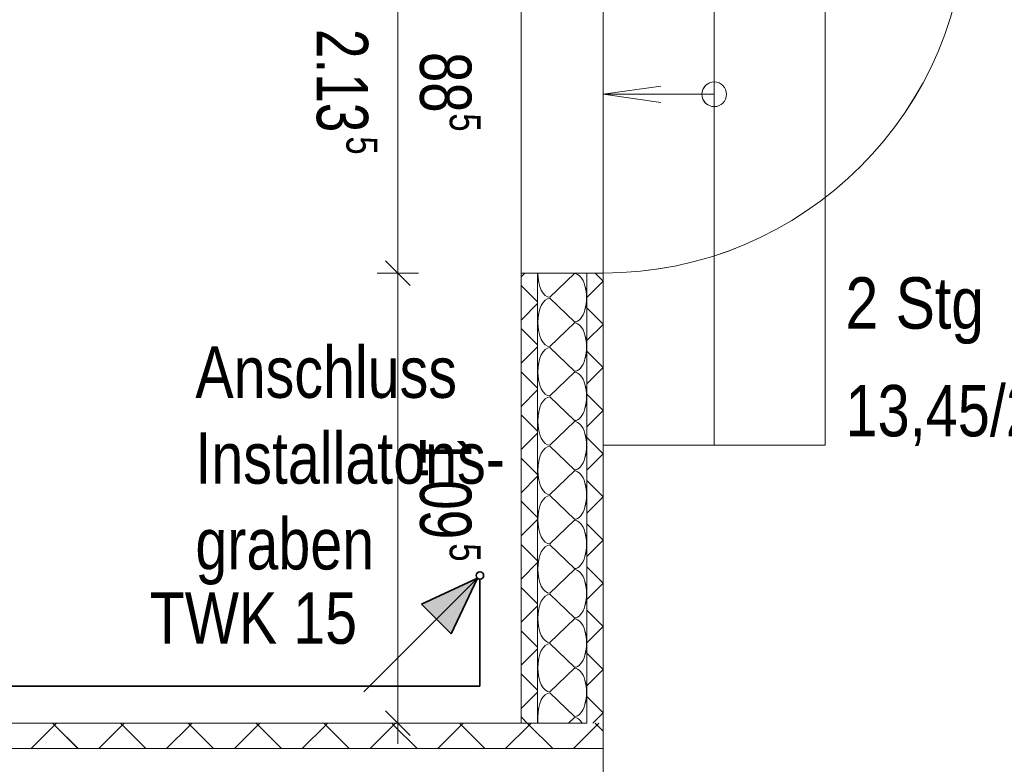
# Model space of a CAD drawing. Extents: x 229 to 926, y 37 to 878.
# Tile 197 of 201: x 646 to 694, y 666 to 702. Entities that reach past the tile are written whole.
import ezdxf
from ezdxf.lldxf.tags import DXFTag

# ---------------------------------------------------------------- set-up
doc = ezdxf.new("R2010")
doc.units = 0
doc.layers.get('0').update_dxf_attribs({"linetype": 'fein_strichliert', "lineweight": 13})
for name, color, linetype, lineweight in [('Axen', 7, 'Continuous', 25), ('Axen-A03CP9SWA9', 7, 'Continuous', 25), ('Fullfläche', 7, 'Continuous', 25), ('Fullfläche-A03CP9SXA9', 7, 'Continuous', 25), ('Maßlinien', 7, 'Continuous', 25), ('Maßlinien-A03CP9T3A9', 7, 'Continuous', 25), ('Treppen', 7, 'Continuous', 25), ('Treppen-A03CP9SZA9', 7, 'Continuous', 25), ('Türen', 7, 'Continuous', 25), ('Türen-A03CP9T1A9', 7, 'Continuous', 25), ('Wände', 7, 'Continuous', 25), ('Wände-A03CP9T2A9', 7, 'Continuous', 25), ('X_BI_Text', 7, 'Continuous', 25)]:
    doc.layers.add(name, color=color, linetype=linetype, lineweight=lineweight)
doc.layers.add('S_BI_Kaltwasser', color=7, linetype='STRICHPUNKT2', lineweight=35, true_color=0x009900)
doc.layers.add('S_BI_Text_Trinkwasser KW', color=7, linetype='Continuous', lineweight=25, true_color=0x009900)
doc.styles.get("Standard").update_dxf_attribs({"font": 'arial.ttf'})
tags = doc.linetypes.add('ALL_S25', pattern=[0.001, 0, -0.001]).pattern_tags.tags
tags[6:7] = [DXFTag(74, 4), DXFTag(75, 0), DXFTag(340, '0'), DXFTag(46, 1.0), DXFTag(50, 0.0), DXFTag(44, 0.0), DXFTag(45, 0.0)]
tags[4:5] = [DXFTag(74, 4), DXFTag(75, 0), DXFTag(340, '0'), DXFTag(46, 1.0), DXFTag(50, 0.0), DXFTag(44, 0.0), DXFTag(45, 0.0)]
tags = doc.linetypes.add('ALL_S25-A03CP9T4A9', pattern=[0.001, 0, -0.001]).pattern_tags.tags
tags[6:7] = [DXFTag(74, 4), DXFTag(75, 0), DXFTag(340, '0'), DXFTag(46, 1.0), DXFTag(50, 0.0), DXFTag(44, 0.0), DXFTag(45, 0.0)]
tags[4:5] = [DXFTag(74, 4), DXFTag(75, 0), DXFTag(340, '0'), DXFTag(46, 1.0), DXFTag(50, 0.0), DXFTag(44, 0.0), DXFTag(45, 0.0)]
tags = doc.linetypes.add('fein_strichliert', pattern=[4, 1, -2, 1]).pattern_tags.tags
tags[8:9] = [DXFTag(74, 4), DXFTag(75, 0), DXFTag(340, '0'), DXFTag(46, 0.0), DXFTag(50, 0.0), DXFTag(44, 0.0), DXFTag(45, 0.0)]
tags[6:7] = [DXFTag(74, 4), DXFTag(75, 0), DXFTag(340, '0'), DXFTag(46, 0.0), DXFTag(50, 0.0), DXFTag(44, 0.0), DXFTag(45, 0.0)]
tags[4:5] = [DXFTag(74, 4), DXFTag(75, 0), DXFTag(340, '0'), DXFTag(46, 0.0), DXFTag(50, 0.0), DXFTag(44, 0.0), DXFTag(45, 0.0)]
tags = doc.linetypes.add('PUNKT2_S9', pattern=[0.001, 0, -0.001]).pattern_tags.tags
tags[6:7] = [DXFTag(74, 4), DXFTag(75, 0), DXFTag(340, '0'), DXFTag(46, 1.0), DXFTag(50, 0.0), DXFTag(44, 0.0), DXFTag(45, 0.0)]
tags[4:5] = [DXFTag(74, 4), DXFTag(75, 0), DXFTag(340, '0'), DXFTag(46, 1.0), DXFTag(50, 0.0), DXFTag(44, 0.0), DXFTag(45, 0.0)]
tags = doc.linetypes.add('PUNKT2_S9-A03CP9T5A9', pattern=[0.001, 0, -0.001]).pattern_tags.tags
tags[6:7] = [DXFTag(74, 4), DXFTag(75, 0), DXFTag(340, '0'), DXFTag(46, 1.0), DXFTag(50, 0.0), DXFTag(44, 0.0), DXFTag(45, 0.0)]
tags[4:5] = [DXFTag(74, 4), DXFTag(75, 0), DXFTag(340, '0'), DXFTag(46, 1.0), DXFTag(50, 0.0), DXFTag(44, 0.0), DXFTag(45, 0.0)]
tags = doc.linetypes.add('STRICHPUNKT2', pattern=[12.7, 6.35, -3.175, 0, -3.175]).pattern_tags.tags
tags[10:11] = [DXFTag(74, 4), DXFTag(75, 0), DXFTag(340, '0'), DXFTag(46, 0.0), DXFTag(50, 0.0), DXFTag(44, 0.0), DXFTag(45, 0.0)]
tags[8:9] = [DXFTag(74, 4), DXFTag(75, 0), DXFTag(340, '0'), DXFTag(46, 0.0), DXFTag(50, 0.0), DXFTag(44, 0.0), DXFTag(45, 0.0)]
tags[6:7] = [DXFTag(74, 4), DXFTag(75, 0), DXFTag(340, '0'), DXFTag(46, 0.0), DXFTag(50, 0.0), DXFTag(44, 0.0), DXFTag(45, 0.0)]
tags[4:5] = [DXFTag(74, 4), DXFTag(75, 0), DXFTag(340, '0'), DXFTag(46, 0.0), DXFTag(50, 0.0), DXFTag(44, 0.0), DXFTag(45, 0.0)]
tags = doc.linetypes.add('VERDECKT2_S15', pattern=[0.0035, 0.001, -0.0025]).pattern_tags.tags
tags[6:7] = [DXFTag(74, 4), DXFTag(75, 0), DXFTag(340, '0'), DXFTag(46, 1.0), DXFTag(50, 0.0), DXFTag(44, 0.0), DXFTag(45, 0.0)]
tags[4:5] = [DXFTag(74, 4), DXFTag(75, 0), DXFTag(340, '0'), DXFTag(46, 1.0), DXFTag(50, 0.0), DXFTag(44, 0.0), DXFTag(45, 0.0)]
tags = doc.linetypes.add('VERDECKT2_S15-A03CP9T7A9', pattern=[0.0035, 0.001, -0.0025]).pattern_tags.tags
tags[6:7] = [DXFTag(74, 4), DXFTag(75, 0), DXFTag(340, '0'), DXFTag(46, 1.0), DXFTag(50, 0.0), DXFTag(44, 0.0), DXFTag(45, 0.0)]
tags[4:5] = [DXFTag(74, 4), DXFTag(75, 0), DXFTag(340, '0'), DXFTag(46, 1.0), DXFTag(50, 0.0), DXFTag(44, 0.0), DXFTag(45, 0.0)]

# ---------------------------------------------------------------- blocks, each defined once
blk = doc.blocks.new('Referenz-A03CP9SSA9', base_point=(255.728, 65.704))
at = {"layer": 'Axen', "color": 0, "linetype": 'ALL_S25', "lineweight": -2, "ltscale": 0.13}
blk.add_line((674.034, 66.032), (674.034, 801.546), dxfattribs=at)
at = {"layer": 'Fullfläche', "color": 0, "lineweight": -2}
for p, q in [((670.034, 689.562), (670.218, 689.747)), ((672.634, 689.722), (671.434, 688.57)), ((674.028, 689.357), (673.639, 689.746)), ((670.034, 689.148), (670.834, 688.349)), ((674.028, 689.353), (673.234, 688.559)), ((674.034, 689.36), (674.03, 689.357)), ((674.034, 689.35), (674.03, 689.353)), ((670.034, 687.462), (670.834, 688.261)), ((671.434, 688.522), (672.634, 687.37)), ((674.028, 687.257), (673.234, 688.051)), ((672.634, 687.322), (671.434, 686.17)), ((674.028, 687.253), (673.234, 686.459)), ((674.034, 687.26), (674.03, 687.257)), ((674.034, 687.25), (674.03, 687.253)), ((670.034, 687.048), (670.834, 686.249)), ((670.034, 685.362), (670.834, 686.161)), ((671.434, 686.122), (672.634, 684.97)), ((674.028, 685.157), (673.234, 685.951)), ((670.034, 684.948), (670.834, 684.148)), ((672.634, 684.922), (671.434, 683.77)), ((674.028, 685.153), (673.234, 684.359)), ((674.034, 685.16), (674.03, 685.157)), ((674.034, 685.15), (674.03, 685.153)), ((670.034, 683.262), (670.834, 684.061)), ((674.028, 683.057), (673.234, 683.851)), ((671.434, 683.722), (672.634, 682.57)), ((670.034, 682.848), (670.834, 682.049)), ((674.028, 683.053), (673.234, 682.259)), ((674.034, 683.061), (674.03, 683.057)), ((674.034, 683.049), (674.03, 683.053)), ((672.634, 682.522), (671.434, 681.37)), ((670.034, 681.162), (670.834, 681.961)), ((674.028, 680.957), (673.234, 681.751)), ((671.434, 681.322), (672.634, 680.17)), ((674.028, 680.953), (673.234, 680.159)), ((674.034, 680.96), (674.03, 680.957)), ((674.034, 680.949), (674.03, 680.953)), ((670.034, 680.748), (670.834, 679.949)), ((672.634, 680.122), (671.434, 678.97)), ((670.034, 679.062), (670.834, 679.861)), ((674.028, 678.857), (673.234, 679.651)), ((670.034, 678.648), (670.834, 677.849)), ((671.434, 678.922), (672.634, 677.77)), ((674.028, 678.853), (673.234, 678.059)), ((674.034, 678.861), (674.03, 678.857)), ((674.034, 678.85), (674.03, 678.853)), ((670.034, 676.962), (670.834, 677.761)), ((672.634, 677.722), (671.434, 676.57)), ((674.028, 676.757), (673.234, 677.551)), ((674.028, 676.753), (673.234, 675.959)), ((674.034, 676.761), (674.03, 676.757)), ((674.034, 676.75), (674.03, 676.753)), ((670.034, 676.548), (670.834, 675.749)), ((671.434, 676.522), (672.634, 675.37)), ((670.034, 674.862), (670.834, 675.661)), ((672.634, 675.322), (671.434, 674.17)), ((674.028, 674.657), (673.234, 675.451)), ((670.034, 674.448), (670.834, 673.649)), ((674.028, 674.653), (673.234, 673.859)), ((674.034, 674.661), (674.03, 674.657)), ((674.034, 674.649), (674.03, 674.653)), ((671.434, 674.122), (672.634, 672.97)), ((670.034, 672.762), (670.834, 673.561)), ((674.028, 672.557), (673.234, 673.351)), ((672.634, 672.922), (671.434, 671.77)), ((670.034, 672.348), (670.834, 671.549)), ((674.028, 672.553), (673.234, 671.759)), ((674.034, 672.56), (674.031, 672.557)), ((674.034, 672.55), (674.031, 672.553)), ((670.034, 670.662), (670.834, 671.461)), ((671.434, 671.722), (672.634, 670.57)), ((674.028, 670.457), (673.234, 671.251)), ((672.634, 670.522), (671.434, 669.37)), ((674.028, 670.453), (673.234, 669.659)), ((674.034, 670.46), (674.031, 670.457)), ((674.034, 670.45), (674.031, 670.453)), ((670.034, 670.248), (670.834, 669.449)), ((670.034, 668.562), (670.834, 669.361)), ((671.434, 669.322), (672.634, 668.17)), ((674.028, 668.357), (673.234, 669.151)), ((670.034, 668.148), (670.336, 667.846)), ((672.634, 668.122), (672.346, 667.846)), ((674.028, 668.353), (673.521, 667.846)), ((674.034, 668.36), (674.031, 668.357)), ((674.034, 668.35), (674.031, 668.353)), ((647.325, 667.755), (646.185, 666.614)), ((647.237, 667.846), (647.325, 667.758)), ((647.42, 667.846), (647.332, 667.758)), ((647.332, 667.755), (648.472, 666.614)), ((650.625, 667.755), (649.485, 666.613)), ((650.537, 667.846), (650.625, 667.758)), ((650.719, 667.846), (650.632, 667.758)), ((650.632, 667.755), (651.772, 666.613)), ((653.925, 667.755), (652.784, 666.613)), ((653.837, 667.846), (653.925, 667.758)), ((654.019, 667.846), (653.932, 667.758)), ((653.932, 667.755), (655.073, 666.613)), ((657.225, 667.755), (656.084, 666.613)), ((657.137, 667.846), (657.225, 667.758)), ((657.319, 667.846), (657.232, 667.758)), ((657.232, 667.755), (658.373, 666.612)), ((660.525, 667.755), (659.384, 666.612)), ((660.437, 667.846), (660.525, 667.758)), ((660.619, 667.846), (660.532, 667.758)), ((660.532, 667.755), (661.674, 666.612)), ((663.825, 667.755), (662.683, 666.612)), ((663.737, 667.846), (663.825, 667.758)), ((663.919, 667.846), (663.832, 667.758)), ((663.832, 667.755), (664.974, 666.612)), ((667.125, 667.755), (665.983, 666.611)), ((667.037, 667.846), (667.125, 667.758)), ((667.219, 667.846), (667.132, 667.758)), ((667.132, 667.755), (668.274, 666.611)), ((670.425, 667.755), (669.282, 666.611)), ((670.337, 667.846), (670.425, 667.758)), ((670.519, 667.846), (670.432, 667.758)), ((670.432, 667.755), (671.575, 666.611)), ((673.725, 667.755), (672.582, 666.611)), ((673.637, 667.846), (673.725, 667.758)), ((673.819, 667.846), (673.732, 667.758)), ((673.732, 667.755), (674.034, 667.453))]:
    blk.add_line(p, q, dxfattribs=at)
for centre, start_param, end_param in [((671.434, 689.746), 4.712389, 6.283185), ((672.634, 688.546), 0, 3.141593), ((671.434, 687.346), 3.141593, 4.712389), ((671.434, 687.346), 4.712389, 6.283185), ((672.634, 686.146), 0, 3.141593), ((671.434, 684.946), 3.141593, 4.712389), ((671.434, 684.946), 4.712389, 6.283185), ((672.634, 683.746), 0, 3.141593), ((671.434, 682.546), 3.141593, 4.712389), ((671.434, 682.546), 4.712389, 6.283185), ((672.634, 681.346), 0, 3.141593), ((671.434, 680.146), 3.141593, 4.712389), ((671.434, 680.146), 4.712389, 6.283185), ((672.634, 678.946), 0, 3.141593), ((671.434, 677.746), 3.141593, 4.712389), ((671.434, 677.746), 4.712389, 6.283185), ((672.634, 676.546), 0, 3.141593), ((671.434, 675.346), 3.141593, 4.712389), ((671.434, 675.346), 4.712389, 6.283185), ((672.634, 674.146), 0, 3.141593), ((671.434, 672.946), 3.141593, 4.712389), ((671.434, 672.946), 4.712389, 6.283185), ((672.634, 671.746), 0, 3.141593), ((671.434, 670.546), 3.141593, 4.712389), ((671.434, 670.546), 4.712389, 6.283185), ((672.634, 669.346), 0, 3.141593), ((671.434, 668.146), 3.141593, 4.712389), ((671.434, 668.146), 4.712389, 4.970759), ((672.634, 666.946), 2.441618, 3.141593)]:
    blk.add_ellipse(centre, major_axis=(0, -1.176), ratio=0.5, start_param=start_param, end_param=end_param, dxfattribs=at)
at = {"layer": 'Maßlinien', "color": 0, "lineweight": -2}
for p, q in [((664.034, 689.746), (664.034, 707.446)), ((664.634, 689.146), (663.434, 690.346)), ((664.034, 689.746), (663.034, 689.746)), ((664.034, 689.746), (665.034, 689.746)), ((664.034, 686.22), (664.034, 689.746)), ((664.034, 683.187), (664.034, 686.22)), ((664.034, 667.846), (664.034, 683.187)), ((664.634, 667.246), (663.434, 668.446)), ((664.034, 667.846), (663.034, 667.846)), ((664.034, 667.846), (665.034, 667.846)), ((664.034, 667.846), (664.034, 666.846))]:
    blk.add_line(p, q, dxfattribs=at)
at = {"layer": 'Treppen', "color": 0, "lineweight": -2}
for p, q in [((679.434, 715.521), (679.434, 681.371)), ((676.834, 698.846), (674.034, 698.446)), ((679.434, 699.046), (679.434, 699.046)), ((679.434, 698.446), (674.034, 698.446)), ((674.034, 698.446), (677.034, 698.446)), ((674.034, 698.446), (674.034, 698.446)), ((674.034, 698.446), (674.034, 698.446)), ((674.034, 698.446), (674.034, 698.446)), ((674.034, 698.446), (676.834, 698.046)), ((678.834, 698.446), (678.834, 698.446)), ((680.034, 698.446), (680.034, 698.446)), ((679.434, 697.846), (679.434, 697.846)), ((679.434, 681.371), (674.034, 681.371))]:
    blk.add_line(p, q, dxfattribs=at)
at = {"layer": 'Treppen', "color": 0, "linetype": 'VERDECKT2_S15', "lineweight": -2, "ltscale": 0.13}
for p, q in [((684.834, 715.521), (684.834, 681.371)), ((684.834, 681.371), (679.434, 681.371))]:
    blk.add_line(p, q, dxfattribs=at)
at = {"layer": 'Treppen', "color": 0, "lineweight": -2}
blk.add_circle((679.434, 698.446), 0.6, dxfattribs=at)
at = {"layer": 'Türen', "color": 0, "linetype": 'PUNKT2_S9', "lineweight": -2, "ltscale": 0.13}
for p, q in [((670.034, 707.446), (670.034, 689.746)), ((674.034, 707.446), (674.034, 689.746))]:
    blk.add_line(p, q, dxfattribs=at)
at = {"layer": 'Türen', "color": 0, "lineweight": -2}
blk.add_ellipse((674.034, 707.446), major_axis=(0, -17.7), ratio=1, start_param=0, end_param=1.570796, dxfattribs=at)
at = {"layer": 'Wände', "color": 0, "lineweight": -2}
for p, q in [((670.034, 689.746), (674.034, 689.746)), ((670.034, 689.746), (670.034, 667.846)), ((670.034, 689.746), (670.034, 667.846)), ((670.834, 689.746), (670.834, 667.846)), ((673.234, 689.746), (673.234, 667.846)), ((674.034, 665.346), (674.034, 689.746)), ((670.034, 671.046), (670.034, 671.046)), ((673.234, 667.846), (612.185, 667.846)), ((674.034, 666.61), (549.334, 666.625))]:
    blk.add_line(p, q, dxfattribs=at)
at = {"layer": 'Maßlinien', "color": 0, "lineweight": -2, "attachment_point": 1, "rotation": 270}
for s, insert, char_height in [('{\\W0.74;\\fArial;2.13}', (662.591, 701.626), 2.5), ('{\\W0.76;\\fArial;88}', (667.616, 700.506), 2.5), ('{\\W0.76;\\fArial;5}', (668.059, 697.518), 1.5), ('{\\W0.76;\\fArial;5}', (663.034, 696.398), 1.5), ('{\\W0.74;\\fArial;1.09}', (667.616, 681.826), 2.5), ('{\\W0.76;\\fArial;5}', (668.059, 676.598), 1.5)]:
    blk.add_mtext(s, dxfattribs=dict(at, insert=insert, char_height=char_height))
at = {"layer": 'Treppen', "color": 0, "lineweight": -2, "char_height": 2.5, "attachment_point": 1, "rotation": 0}
for s, insert in [('{\\fArial Narrow;2}', (685.823, 689.543)), ('{\\fArial Narrow;Stg}', (688.263, 689.543)), ('{\\W0.98;\\fArial Narrow;13,45/27}', (685.823, 684.303))]:
    blk.add_mtext(s, dxfattribs=dict(at, insert=insert))
blk = doc.blocks.new('Referenz-A03CP9T9A9', base_point=(255.728, 65.706))
at = {"layer": 'Axen-A03CP9SWA9', "color": 0, "linetype": 'ALL_S25-A03CP9T4A9', "lineweight": -2, "ltscale": 0.13}
blk.add_line((674.033, 66.032), (674.033, 801.546), dxfattribs=at)
at = {"layer": 'Fullfläche-A03CP9SXA9', "color": 0, "lineweight": -2}
for p, q in [((670.033, 689.562), (670.217, 689.747)), ((672.633, 689.722), (671.433, 688.57)), ((674.028, 689.357), (673.638, 689.746)), ((670.033, 689.148), (670.833, 688.349)), ((674.028, 689.353), (673.233, 688.559)), ((674.033, 689.36), (674.03, 689.357)), ((674.033, 689.35), (674.03, 689.353)), ((670.033, 687.462), (670.833, 688.262)), ((671.433, 688.522), (672.633, 687.37)), ((674.028, 687.257), (673.233, 688.051)), ((672.633, 687.322), (671.433, 686.17)), ((674.028, 687.253), (673.233, 686.459)), ((674.033, 687.26), (674.03, 687.257)), ((674.033, 687.25), (674.03, 687.253)), ((670.033, 687.048), (670.833, 686.249)), ((670.033, 685.362), (670.833, 686.162)), ((671.433, 686.122), (672.633, 684.97)), ((674.028, 685.157), (673.233, 685.951)), ((670.033, 684.948), (670.833, 684.149)), ((672.633, 684.922), (671.433, 683.77)), ((674.028, 685.153), (673.233, 684.359)), ((674.033, 685.161), (674.03, 685.157)), ((674.033, 685.15), (674.03, 685.153)), ((670.033, 683.262), (670.833, 684.062)), ((674.028, 683.057), (673.233, 683.851)), ((671.433, 683.722), (672.633, 682.57)), ((670.033, 682.848), (670.833, 682.049)), ((674.028, 683.053), (673.233, 682.259)), ((674.033, 683.061), (674.03, 683.057)), ((674.033, 683.05), (674.03, 683.053)), ((672.633, 682.522), (671.433, 681.37)), ((670.033, 681.162), (670.833, 681.962)), ((674.028, 680.957), (673.233, 681.751)), ((671.433, 681.322), (672.633, 680.17)), ((674.028, 680.953), (673.233, 680.159)), ((674.033, 680.961), (674.03, 680.957)), ((674.033, 680.95), (674.03, 680.953)), ((670.033, 680.748), (670.833, 679.949)), ((672.633, 680.122), (671.433, 678.97)), ((670.033, 679.062), (670.833, 679.862)), ((674.028, 678.857), (673.233, 679.651)), ((670.033, 678.648), (670.833, 677.849)), ((671.433, 678.922), (672.633, 677.77)), ((674.028, 678.853), (673.233, 678.059)), ((674.033, 678.861), (674.03, 678.857)), ((674.033, 678.85), (674.03, 678.853)), ((670.033, 676.962), (670.833, 677.761)), ((672.633, 677.722), (671.433, 676.57)), ((674.028, 676.757), (673.233, 677.551)), ((674.028, 676.753), (673.233, 675.959)), ((674.033, 676.761), (674.03, 676.757)), ((674.033, 676.75), (674.03, 676.753)), ((670.033, 676.548), (670.833, 675.749)), ((671.433, 676.522), (672.633, 675.37)), ((670.033, 674.862), (670.833, 675.662)), ((672.633, 675.322), (671.433, 674.17)), ((674.028, 674.657), (673.233, 675.451)), ((670.033, 674.448), (670.833, 673.649)), ((674.028, 674.653), (673.233, 673.859)), ((674.033, 674.661), (674.03, 674.657)), ((674.033, 674.65), (674.03, 674.653)), ((671.433, 674.122), (672.633, 672.97)), ((670.033, 672.762), (670.833, 673.562)), ((674.028, 672.557), (673.233, 673.351)), ((672.633, 672.922), (671.433, 671.77)), ((670.033, 672.348), (670.833, 671.549)), ((674.028, 672.553), (673.233, 671.759)), ((674.033, 672.561), (674.03, 672.557)), ((674.033, 672.55), (674.03, 672.553)), ((670.033, 670.662), (670.833, 671.462)), ((671.433, 671.722), (672.633, 670.57)), ((674.028, 670.457), (673.233, 671.251)), ((672.633, 670.522), (671.433, 669.37)), ((674.028, 670.453), (673.233, 669.659)), ((674.033, 670.461), (674.03, 670.457)), ((674.033, 670.45), (674.03, 670.453)), ((670.033, 670.248), (670.833, 669.449)), ((670.033, 668.562), (670.833, 669.362)), ((671.433, 669.322), (672.633, 668.17)), ((674.028, 668.357), (673.233, 669.151)), ((670.033, 668.148), (670.335, 667.846)), ((672.633, 668.122), (672.345, 667.846)), ((674.028, 668.353), (673.52, 667.846)), ((674.033, 668.361), (674.03, 668.357)), ((674.033, 668.35), (674.03, 668.353)), ((647.324, 667.755), (646.185, 666.614)), ((647.236, 667.846), (647.324, 667.758)), ((647.419, 667.846), (647.331, 667.758)), ((647.331, 667.755), (648.471, 666.614)), ((650.624, 667.755), (649.484, 666.614)), ((650.537, 667.846), (650.624, 667.758)), ((650.719, 667.846), (650.631, 667.758)), ((650.631, 667.755), (651.772, 666.613)), ((653.924, 667.755), (652.784, 666.613)), ((653.837, 667.846), (653.924, 667.758)), ((654.019, 667.846), (653.931, 667.758)), ((653.931, 667.755), (655.072, 666.613)), ((657.224, 667.755), (656.083, 666.613)), ((657.137, 667.846), (657.224, 667.758)), ((657.319, 667.846), (657.231, 667.758)), ((657.231, 667.755), (658.372, 666.613)), ((660.524, 667.755), (659.383, 666.612)), ((660.437, 667.846), (660.524, 667.758)), ((660.619, 667.846), (660.531, 667.758)), ((660.531, 667.755), (661.673, 666.612)), ((663.824, 667.755), (662.682, 666.612)), ((663.737, 667.846), (663.824, 667.758)), ((663.919, 667.846), (663.831, 667.758)), ((663.831, 667.755), (664.973, 666.612)), ((667.124, 667.755), (665.982, 666.612)), ((667.037, 667.846), (667.124, 667.758)), ((667.219, 667.846), (667.131, 667.758)), ((667.131, 667.755), (668.274, 666.611)), ((670.424, 667.755), (669.282, 666.611)), ((670.337, 667.846), (670.424, 667.758)), ((670.519, 667.846), (670.431, 667.758)), ((670.431, 667.755), (671.574, 666.611)), ((673.724, 667.755), (672.581, 666.611)), ((673.637, 667.846), (673.724, 667.759)), ((673.819, 667.846), (673.731, 667.759)), ((673.731, 667.755), (674.033, 667.453))]:
    blk.add_line(p, q, dxfattribs=at)
for centre, start_param, end_param in [((671.433, 689.746), 4.712389, 6.283185), ((672.633, 688.546), 0, 3.141593), ((671.433, 687.346), 3.141593, 4.712389), ((671.433, 687.346), 4.712389, 6.283185), ((672.633, 686.146), 0, 3.141593), ((671.433, 684.946), 3.141593, 4.712389), ((671.433, 684.946), 4.712389, 6.283185), ((672.633, 683.746), 0, 3.141593), ((671.433, 682.546), 3.141593, 4.712389), ((671.433, 682.546), 4.712389, 6.283185), ((672.633, 681.346), 0, 3.141593), ((671.433, 680.146), 3.141593, 4.712389), ((671.433, 680.146), 4.712389, 6.283185), ((672.633, 678.946), 0, 3.141593), ((671.433, 677.746), 3.141593, 4.712389), ((671.433, 677.746), 4.712389, 6.283185), ((672.633, 676.546), 0, 3.141593), ((671.433, 675.346), 3.141593, 4.712389), ((671.433, 675.346), 4.712389, 6.283185), ((672.633, 674.146), 0, 3.141593), ((671.433, 672.946), 3.141593, 4.712389), ((671.433, 672.946), 4.712389, 6.283185), ((672.633, 671.746), 0, 3.141593), ((671.433, 670.546), 3.141593, 4.712389), ((671.433, 670.546), 4.712389, 6.283185), ((672.633, 669.346), 0, 3.141593), ((671.433, 668.146), 3.141593, 4.712389), ((671.433, 668.146), 4.712389, 4.970759), ((672.633, 666.946), 2.441618, 3.141593)]:
    blk.add_ellipse(centre, major_axis=(0, -1.176), ratio=0.5, start_param=start_param, end_param=end_param, dxfattribs=at)
at = {"layer": 'Maßlinien-A03CP9T3A9', "color": 0, "lineweight": -2}
for p, q in [((664.033, 689.746), (664.033, 707.446)), ((664.633, 689.146), (663.433, 690.346)), ((664.033, 689.746), (663.033, 689.746)), ((664.033, 689.746), (665.033, 689.746)), ((664.033, 686.22), (664.033, 689.746)), ((664.033, 683.187), (664.033, 686.22)), ((664.033, 667.846), (664.033, 683.187)), ((664.633, 667.246), (663.433, 668.446)), ((664.033, 667.846), (663.033, 667.846)), ((664.033, 667.846), (665.033, 667.846)), ((664.033, 667.846), (664.033, 666.846))]:
    blk.add_line(p, q, dxfattribs=at)
at = {"layer": 'Treppen-A03CP9SZA9', "color": 0, "lineweight": -2}
for p, q in [((679.433, 715.521), (679.433, 681.371)), ((676.833, 698.846), (674.033, 698.446)), ((679.433, 698.446), (674.033, 698.446)), ((674.033, 698.446), (677.033, 698.446)), ((674.033, 698.446), (676.833, 698.046)), ((679.433, 681.371), (674.033, 681.371))]:
    blk.add_line(p, q, dxfattribs=at)
at = {"layer": 'Treppen-A03CP9SZA9', "color": 0, "linetype": 'VERDECKT2_S15-A03CP9T7A9', "lineweight": -2, "ltscale": 0.13}
for p, q in [((684.833, 715.521), (684.833, 681.371)), ((684.833, 681.371), (679.433, 681.371))]:
    blk.add_line(p, q, dxfattribs=at)
at = {"layer": 'Treppen-A03CP9SZA9', "color": 0, "lineweight": -2}
blk.add_circle((679.433, 698.446), 0.6, dxfattribs=at)
at = {"layer": 'Türen-A03CP9T1A9', "color": 0, "linetype": 'PUNKT2_S9-A03CP9T5A9', "lineweight": -2, "ltscale": 0.13}
for p, q in [((670.033, 707.446), (670.033, 689.746)), ((674.033, 707.446), (674.033, 689.746))]:
    blk.add_line(p, q, dxfattribs=at)
at = {"layer": 'Türen-A03CP9T1A9', "color": 0, "lineweight": -2}
blk.add_ellipse((674.033, 707.446), major_axis=(0, -17.7), ratio=1, start_param=0, end_param=1.570796, dxfattribs=at)
at = {"layer": 'Wände-A03CP9T2A9', "color": 0, "lineweight": -2}
for p, q in [((670.033, 689.746), (674.033, 689.746)), ((670.033, 689.746), (670.033, 667.846)), ((670.033, 689.746), (670.033, 667.846)), ((670.833, 689.747), (670.833, 667.846)), ((673.233, 689.746), (673.233, 667.846)), ((674.033, 665.346), (674.033, 689.746)), ((673.233, 667.846), (612.184, 667.846)), ((674.033, 666.611), (549.333, 666.626))]:
    blk.add_line(p, q, dxfattribs=at)
at = {"layer": 'Maßlinien-A03CP9T3A9', "color": 0, "lineweight": -2, "attachment_point": 1, "rotation": 270}
for s, insert, char_height in [('{\\W0.74;\\fArial;2.13}', (662.591, 701.627), 2.49999), ('{\\W0.76;\\fArial;88}', (667.616, 700.506), 2.49999), ('{\\W0.76;\\fArial;5}', (668.058, 697.518), 1.5), ('{\\W0.76;\\fArial;5}', (663.033, 696.398), 1.5), ('{\\W0.74;\\fArial;1.09}', (667.616, 681.827), 2.49999), ('{\\W0.76;\\fArial;5}', (668.058, 676.598), 1.5)]:
    blk.add_mtext(s, dxfattribs=dict(at, insert=insert, char_height=char_height))
at = {"layer": 'Treppen-A03CP9SZA9', "color": 0, "lineweight": -2, "char_height": 2.49999, "attachment_point": 1, "rotation": 0}
for s, insert in [('{\\fArial Narrow;2}', (685.823, 689.543)), ('{\\fArial Narrow;Stg}', (688.262, 689.543)), ('{\\W0.98;\\fArial Narrow;13,45/27}', (685.823, 684.303))]:
    blk.add_mtext(s, dxfattribs=dict(at, insert=insert))
blk = doc.blocks.new('Steigleitung Sanitär-A03CP9TBA9', base_point=(662.376, 669.379))
at = {"color": 0, "linetype": 'Continuous', "lineweight": -2, "ltscale": 0.35}
for p, q in [((667.905, 674.908), (662.376, 669.379)), ((665.186, 673.64), (667.905, 674.908)), ((666.637, 672.189), (667.905, 674.908)), ((666.637, 672.189), (665.186, 673.64))]:
    blk.add_line(p, q, dxfattribs=at)
blk.add_circle((668.032, 675.035), 0.18, dxfattribs=at)
blk.add_solid([(665.186, 673.64), (667.905, 674.908), (666.637, 672.189)], dxfattribs=at)
blk = doc.blocks.new('Teilstrecke-A03CP9TDA9', base_point=(622.064, 669.643))
at = {"color": 0, "linetype": 'ByBlock', "lineweight": -2, "ltscale": 0.35}
for p, q in [((668.032, 669.643), (668.032, 674.855)), ((622.064, 669.643), (668.032, 669.643))]:
    blk.add_line(p, q, dxfattribs=at)

msp = doc.modelspace()

# ---------------------------------------------------------------- block references
at = {"color": 251, "lineweight": 13, "ltscale": 0.13, "true_color": 0x606060}
for name, p in [('Referenz-A03CP9SSA9', (255.728, 65.704)), ('Referenz-A03CP9T9A9', (255.728, 65.706))]:
    msp.add_blockref(name, p, dxfattribs=at)
at = {"layer": 'S_BI_Kaltwasser', "ltscale": 0.35}
for name, p in [('Steigleitung Sanitär-A03CP9TBA9', (662.376, 669.379)), ('Teilstrecke-A03CP9TDA9', (622.064, 669.643))]:
    msp.add_blockref(name, p, dxfattribs=at)

# ---------------------------------------------------------------- texts
at = {"layer": 'S_BI_Text_Trinkwasser KW', "ltscale": 0.25, "insert": (651.962, 674.211), "char_height": 2.5, "attachment_point": 1}
msp.add_mtext('{\\W0.8;\\fArial;TWK 15}', dxfattribs=at)
at = {"layer": 'X_BI_Text', "ltscale": 0.25, "char_height": 2.5, "attachment_point": 1}
for s, insert in [('{\\W0.8;\\fArial;Anschluss}', (654.184, 686.176)), ('{\\W0.8;\\fArial;Installatons-}', (654.184, 682.001)), ('{\\W0.8;\\fArial;graben}', (654.184, 677.826))]:
    msp.add_mtext(s, dxfattribs=dict(at, insert=insert))

doc.saveas('drawing.dxf')
